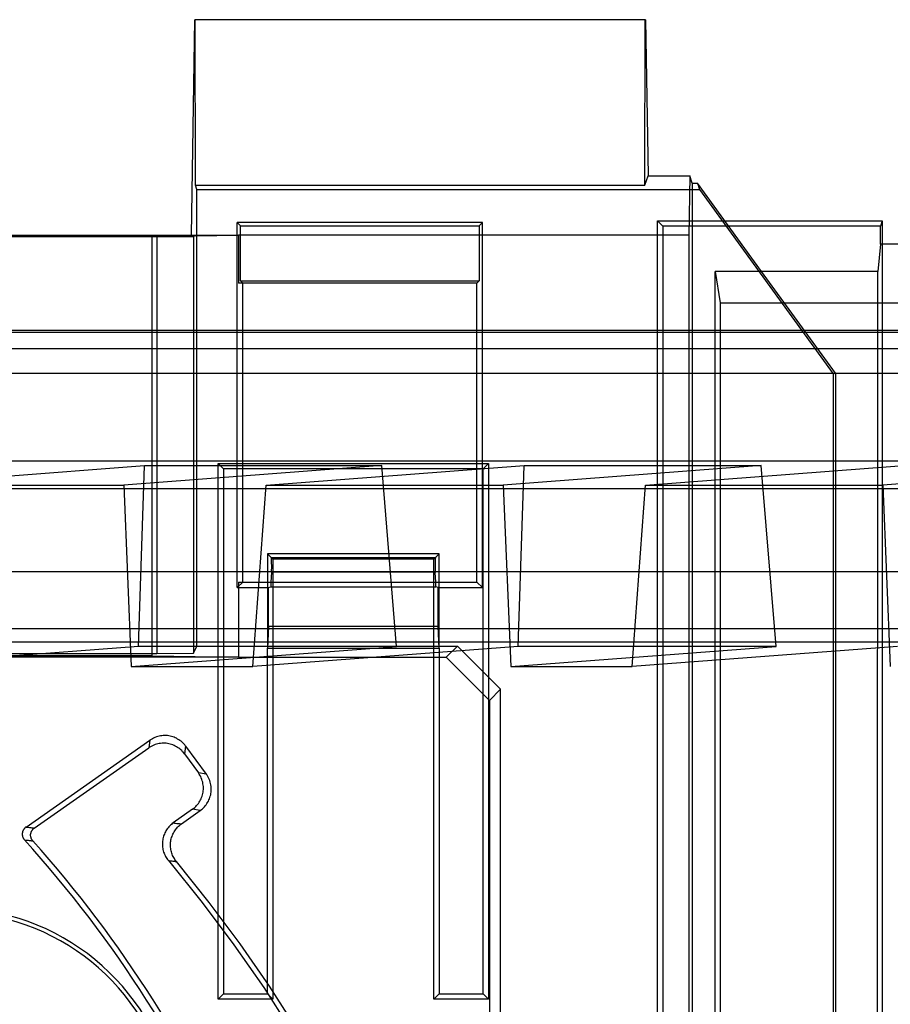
# Model space of a CAD drawing. Header units: millimetres. Extents: x -222.2 to -169.7, y -144 to -51.8.
# Tile 5 of 9: x -195.1 to -185, y -123.3 to -111.9. Entities that reach past the tile are written whole.
import ezdxf

# ---------------------------------------------------------------- set-up
doc = ezdxf.new("R2010")
doc.units = ezdxf.units.MM
doc.layers.add('MAIN-1', color=7, linetype='Continuous')
doc.layers.add('MAIN-2', color=7, linetype='Continuous')

msp = doc.modelspace()

# ---------------------------------------------------------------- linework, layer by layer
at = {"layer": 'MAIN-1'}
for p, q in [((-193.117, -114.41), (-193.078, -111.913)), ((-187.85, -111.913), (-193.078, -111.913)), ((-187.85, -111.913), (-187.821, -113.723)), ((-187.821, -113.723), (-187.339, -113.723)), ((-187.339, -113.723), (-187.35, -114.41)), ((-187.311, -113.809), (-187.339, -113.723)), ((-187.311, -113.809), (-187.248, -113.809)), ((-187.311, -113.809), (-187.311, -137.9)), ((-186.507, -114.831), (-187.248, -113.809)), ((-185.128, -114.309), (-186.886, -114.309)), ((-185.128, -114.516), (-185.128, -114.309)), ((-198.702, -114.41), (-193.117, -114.41)), ((-193.572, -114.427), (-198.247, -114.427)), ((-193.572, -114.427), (-192.572, -114.41)), ((-193.572, -119.289), (-193.572, -114.427)), ((-193.117, -114.41), (-192.572, -114.41)), ((-187.35, -114.41), (-192.572, -114.41)), ((-192.572, -114.41), (-192.572, -114.969)), ((-187.35, -114.41), (-187.35, -138.019)), ((-185.128, -114.516), (-185.159, -114.831)), ((-169.754, -114.516), (-185.128, -114.516)), ((-185.159, -114.831), (-187.043, -114.831)), ((-187.043, -114.831), (-186.988, -115.198)), ((-187.043, -137.907), (-187.043, -114.831)), ((-189.806, -114.969), (-192.572, -114.969)), ((-192.522, -118.434), (-192.522, -114.969)), ((-189.806, -118.434), (-189.806, -114.969)), ((-186.988, -115.198), (-169.652, -115.198)), ((-186.988, -115.198), (-186.988, -138.017)), ((-189.806, -117.123), (-192.522, -117.123)), ((-190.244, -118.107), (-192.234, -118.107)), ((-192.191, -118.149), (-192.234, -118.107)), ((-192.234, -118.107), (-192.234, -118.434)), ((-192.191, -118.149), (-190.287, -118.149)), ((-190.289, -118.166), (-190.29, -118.17)), ((-190.288, -118.157), (-190.289, -118.159)), ((-190.289, -118.159), (-190.289, -118.163)), ((-190.289, -118.163), (-190.289, -118.166)), ((-190.287, -118.151), (-190.288, -118.152)), ((-190.288, -118.152), (-190.288, -118.154)), ((-190.288, -118.154), (-190.288, -118.157)), ((-190.244, -118.107), (-190.287, -118.149)), ((-190.287, -118.149), (-190.287, -118.15)), ((-190.287, -118.15), (-190.287, -118.151)), ((-190.244, -118.434), (-190.244, -118.107)), ((-190.291, -118.212), (-190.292, -118.219)), ((-190.292, -118.219), (-190.292, -118.225)), ((-190.292, -118.225), (-190.292, -118.232)), ((-190.292, -118.232), (-190.292, -118.238)), ((-190.292, -118.238), (-190.292, -118.245)), ((-190.292, -118.245), (-190.292, -118.252)), ((-190.292, -118.252), (-190.292, -118.259)), ((-190.292, -118.259), (-190.292, -118.265)), ((-190.292, -118.265), (-190.292, -118.272)), ((-190.292, -118.272), (-190.292, -118.278)), ((-190.292, -118.278), (-190.291, -118.285)), ((-190.29, -118.184), (-190.291, -118.189)), ((-190.291, -118.189), (-190.291, -118.195)), ((-190.291, -118.195), (-190.291, -118.2)), ((-190.291, -118.2), (-190.291, -118.206)), ((-190.291, -118.206), (-190.291, -118.212)), ((-190.29, -118.17), (-190.29, -118.174)), ((-190.29, -118.174), (-190.29, -118.179)), ((-190.29, -118.179), (-190.29, -118.184)), ((-192.188, -118.32), (-192.194, -118.434)), ((-190.29, -118.323), (-192.188, -118.32)), ((-190.291, -118.285), (-190.291, -118.291)), ((-190.291, -118.291), (-190.291, -118.297)), ((-190.291, -118.297), (-190.291, -118.302)), ((-190.291, -118.302), (-190.291, -118.308)), ((-190.291, -118.308), (-190.291, -118.313)), ((-190.291, -118.313), (-190.29, -118.318)), ((-190.29, -118.318), (-190.29, -118.323)), ((-190.284, -118.434), (-190.29, -118.323)), ((-192.572, -118.434), (-189.806, -118.434)), ((-192.572, -118.434), (-192.572, -119.306)), ((-192.572, -119.306), (-199.247, -119.306)), ((-193.572, -119.289), (-198.247, -119.289)), ((-193.572, -119.289), (-192.572, -119.306)), ((-192.744, -119.306), (-192.744, -122.366)), ((-192.572, -119.306), (-190.161, -119.306)), ((-192.234, -123.087), (-192.234, -119.306)), ((-190.244, -119.306), (-190.244, -123.207)), ((-190.161, -119.306), (-189.661, -119.806)), ((-189.734, -123.207), (-189.734, -119.733)), ((-189.661, -119.806), (-189.661, -131.941)), ((-193.491, -120.221), (-193.507, -120.225)), ((-193.475, -120.218), (-193.491, -120.221)), ((-193.458, -120.216), (-193.475, -120.218)), ((-193.442, -120.214), (-193.458, -120.216)), ((-193.425, -120.214), (-193.442, -120.214)), ((-193.409, -120.214), (-193.425, -120.214)), ((-193.425, -120.214), (-193.425, -120.214)), ((-193.425, -120.214), (-193.425, -120.214)), ((-193.425, -120.214), (-193.425, -120.214)), ((-193.425, -120.214), (-193.425, -120.214)), ((-193.425, -120.214), (-193.425, -120.214)), ((-193.425, -120.214), (-193.425, -120.214)), ((-193.425, -120.214), (-193.425, -120.214)), ((-193.425, -120.214), (-193.425, -120.214)), ((-193.425, -120.214), (-193.425, -120.214)), ((-193.425, -120.214), (-193.425, -120.214)), ((-193.425, -120.214), (-193.425, -120.214)), ((-193.425, -120.214), (-193.425, -120.214)), ((-193.425, -120.214), (-193.425, -120.214)), ((-193.425, -120.214), (-193.425, -120.214)), ((-193.425, -120.214), (-193.425, -120.214)), ((-193.425, -120.214), (-193.425, -120.214)), ((-193.425, -120.214), (-193.425, -120.214)), ((-193.425, -120.214), (-193.425, -120.214)), ((-193.425, -120.214), (-193.425, -120.214)), ((-193.425, -120.214), (-193.425, -120.214)), ((-193.425, -120.214), (-193.425, -120.214)), ((-193.425, -120.214), (-193.425, -120.214)), ((-193.425, -120.214), (-193.425, -120.214)), ((-193.425, -120.214), (-193.425, -120.214)), ((-193.425, -120.214), (-193.425, -120.214)), ((-193.425, -120.214), (-193.425, -120.214)), ((-193.425, -120.214), (-193.425, -120.214)), ((-193.425, -120.214), (-193.425, -120.214)), ((-193.425, -120.214), (-193.425, -120.214)), ((-193.425, -120.214), (-193.425, -120.214)), ((-193.425, -120.214), (-193.425, -120.214)), ((-193.425, -120.214), (-193.425, -120.214)), ((-193.425, -120.214), (-193.425, -120.214)), ((-193.425, -120.214), (-193.425, -120.214)), ((-193.425, -120.214), (-193.425, -120.214)), ((-193.425, -120.214), (-193.425, -120.214)), ((-193.425, -120.214), (-193.425, -120.214)), ((-193.425, -120.214), (-193.425, -120.214)), ((-193.425, -120.214), (-193.425, -120.214)), ((-193.425, -120.214), (-193.425, -120.214)), ((-193.425, -120.214), (-193.425, -120.214)), ((-193.425, -120.214), (-193.425, -120.214)), ((-193.425, -120.214), (-193.425, -120.214)), ((-193.425, -120.214), (-193.425, -120.214)), ((-193.425, -120.214), (-193.425, -120.214)), ((-193.425, -120.214), (-193.425, -120.214)), ((-193.425, -120.214), (-193.425, -120.214)), ((-193.425, -120.214), (-193.425, -120.214)), ((-193.425, -120.214), (-193.425, -120.214)), ((-193.425, -120.214), (-193.425, -120.214)), ((-193.425, -120.214), (-193.425, -120.214)), ((-193.425, -120.214), (-193.425, -120.214)), ((-193.425, -120.214), (-193.425, -120.214)), ((-193.425, -120.214), (-193.425, -120.214)), ((-193.425, -120.214), (-193.425, -120.214)), ((-193.425, -120.214), (-193.425, -120.214)), ((-193.425, -120.214), (-193.425, -120.214)), ((-193.425, -120.214), (-193.425, -120.214)), ((-193.425, -120.214), (-193.425, -120.214)), ((-193.425, -120.214), (-193.425, -120.214)), ((-193.425, -120.214), (-193.425, -120.214)), ((-193.425, -120.214), (-193.425, -120.214)), ((-193.425, -120.214), (-193.425, -120.214)), ((-193.425, -120.214), (-193.425, -120.214)), ((-193.425, -120.214), (-193.425, -120.214)), ((-193.425, -120.214), (-193.425, -120.214)), ((-193.425, -120.214), (-193.425, -120.214)), ((-193.425, -120.214), (-193.425, -120.214)), ((-193.425, -120.214), (-193.425, -120.214)), ((-193.425, -120.214), (-193.425, -120.214)), ((-193.425, -120.214), (-193.425, -120.214)), ((-193.425, -120.214), (-193.425, -120.214)), ((-193.425, -120.214), (-193.425, -120.214)), ((-193.425, -120.214), (-193.425, -120.214)), ((-193.393, -120.215), (-193.409, -120.214)), ((-193.378, -120.217), (-193.393, -120.215)), ((-193.363, -120.22), (-193.378, -120.217)), ((-193.348, -120.224), (-193.363, -120.22)), ((-195.034, -121.275), (-193.597, -120.268)), ((-193.583, -120.259), (-193.597, -120.268)), ((-193.569, -120.25), (-193.583, -120.259)), ((-193.554, -120.243), (-193.569, -120.25)), ((-193.539, -120.236), (-193.554, -120.243)), ((-193.523, -120.23), (-193.539, -120.236)), ((-193.507, -120.225), (-193.523, -120.23)), ((-193.333, -120.228), (-193.348, -120.224)), ((-193.318, -120.233), (-193.333, -120.228)), ((-193.304, -120.239), (-193.318, -120.233)), ((-193.289, -120.246), (-193.304, -120.239)), ((-193.276, -120.254), (-193.289, -120.246)), ((-193.262, -120.262), (-193.276, -120.254)), ((-193.25, -120.27), (-193.262, -120.262)), ((-193.237, -120.28), (-193.25, -120.27)), ((-193.225, -120.29), (-193.237, -120.28)), ((-193.214, -120.3), (-193.225, -120.29)), ((-193.203, -120.311), (-193.214, -120.3)), ((-193.193, -120.323), (-193.203, -120.311)), ((-193.183, -120.336), (-193.193, -120.323)), ((-193.183, -120.336), (-192.945, -120.66)), ((-192.935, -120.674), (-192.945, -120.66)), ((-192.926, -120.689), (-192.935, -120.674)), ((-192.918, -120.704), (-192.926, -120.689)), ((-192.911, -120.72), (-192.918, -120.704)), ((-192.904, -120.736), (-192.911, -120.72)), ((-192.899, -120.753), (-192.904, -120.736)), ((-192.895, -120.769), (-192.899, -120.753)), ((-192.891, -120.786), (-192.895, -120.769)), ((-192.889, -120.803), (-192.891, -120.786)), ((-192.897, -120.916), (-192.893, -120.901)), ((-192.893, -120.901), (-192.89, -120.886)), ((-192.89, -120.886), (-192.888, -120.87)), ((-192.887, -120.82), (-192.889, -120.803)), ((-192.888, -120.87), (-192.887, -120.854)), ((-192.887, -120.838), (-192.887, -120.82)), ((-192.887, -120.838), (-192.887, -120.838)), ((-192.887, -120.838), (-192.887, -120.838)), ((-192.887, -120.838), (-192.887, -120.838)), ((-192.887, -120.838), (-192.887, -120.838)), ((-192.887, -120.838), (-192.887, -120.838)), ((-192.887, -120.838), (-192.887, -120.838)), ((-192.887, -120.838), (-192.887, -120.838)), ((-192.887, -120.838), (-192.887, -120.838)), ((-192.887, -120.838), (-192.887, -120.838)), ((-192.887, -120.838), (-192.887, -120.838)), ((-192.887, -120.838), (-192.887, -120.838)), ((-192.887, -120.838), (-192.887, -120.838)), ((-192.887, -120.838), (-192.887, -120.838)), ((-192.887, -120.838), (-192.887, -120.838)), ((-192.887, -120.838), (-192.887, -120.838)), ((-192.887, -120.838), (-192.887, -120.838)), ((-192.887, -120.838), (-192.887, -120.838)), ((-192.887, -120.838), (-192.887, -120.838)), ((-192.887, -120.838), (-192.887, -120.838)), ((-192.887, -120.838), (-192.887, -120.838)), ((-192.887, -120.838), (-192.887, -120.838)), ((-192.887, -120.838), (-192.887, -120.838)), ((-192.887, -120.838), (-192.887, -120.838)), ((-192.887, -120.838), (-192.887, -120.838)), ((-192.887, -120.838), (-192.887, -120.838)), ((-192.887, -120.838), (-192.887, -120.838)), ((-192.887, -120.838), (-192.887, -120.838)), ((-192.887, -120.838), (-192.887, -120.838)), ((-192.887, -120.838), (-192.887, -120.838)), ((-192.887, -120.838), (-192.887, -120.838)), ((-192.887, -120.838), (-192.887, -120.838)), ((-192.887, -120.838), (-192.887, -120.838)), ((-192.887, -120.838), (-192.887, -120.838)), ((-192.887, -120.838), (-192.887, -120.838)), ((-192.887, -120.854), (-192.887, -120.838)), ((-192.955, -121.028), (-192.945, -121.016)), ((-192.945, -121.016), (-192.936, -121.003)), ((-192.936, -121.003), (-192.928, -120.989)), ((-192.928, -120.989), (-192.92, -120.975)), ((-192.92, -120.975), (-192.913, -120.961)), ((-192.913, -120.961), (-192.907, -120.946)), ((-192.907, -120.946), (-192.902, -120.931)), ((-192.902, -120.931), (-192.897, -120.916)), ((-193.233, -121.239), (-193.013, -121.082)), ((-193.013, -121.082), (-193, -121.072)), ((-193, -121.072), (-192.987, -121.062)), ((-192.987, -121.062), (-192.976, -121.051)), ((-192.976, -121.051), (-192.965, -121.04)), ((-192.965, -121.04), (-192.955, -121.028)), ((-193.255, -121.256), (-193.244, -121.247)), ((-193.244, -121.247), (-193.233, -121.239)), ((-195.076, -121.343), (-195.077, -121.347)), ((-195.077, -121.347), (-195.077, -121.352)), ((-195.077, -121.352), (-195.077, -121.357)), ((-195.077, -121.357), (-195.077, -121.362)), ((-195.077, -121.362), (-195.077, -121.367)), ((-195.075, -121.338), (-195.076, -121.343)), ((-195.074, -121.333), (-195.075, -121.338)), ((-195.073, -121.328), (-195.074, -121.333)), ((-195.071, -121.324), (-195.073, -121.328)), ((-195.07, -121.319), (-195.071, -121.324)), ((-195.068, -121.315), (-195.07, -121.319)), ((-195.066, -121.31), (-195.068, -121.315)), ((-195.063, -121.306), (-195.066, -121.31)), ((-195.061, -121.302), (-195.063, -121.306)), ((-195.058, -121.298), (-195.061, -121.302)), ((-195.055, -121.294), (-195.058, -121.298)), ((-195.052, -121.291), (-195.055, -121.294)), ((-195.049, -121.287), (-195.052, -121.291)), ((-195.046, -121.284), (-195.049, -121.287)), ((-195.042, -121.281), (-195.046, -121.284)), ((-195.038, -121.278), (-195.042, -121.281)), ((-195.034, -121.275), (-195.038, -121.278)), ((-193.336, -121.37), (-193.331, -121.357)), ((-193.331, -121.357), (-193.324, -121.344)), ((-193.324, -121.344), (-193.317, -121.331)), ((-193.317, -121.331), (-193.31, -121.319)), ((-193.31, -121.319), (-193.302, -121.308)), ((-193.302, -121.308), (-193.294, -121.297)), ((-193.294, -121.297), (-193.285, -121.286)), ((-193.285, -121.286), (-193.276, -121.276)), ((-193.276, -121.276), (-193.266, -121.266)), ((-193.266, -121.266), (-193.255, -121.256)), ((-195.077, -121.367), (-195.076, -121.372)), ((-195.076, -121.372), (-195.075, -121.376)), ((-195.075, -121.376), (-195.074, -121.381)), ((-195.074, -121.381), (-195.073, -121.386)), ((-195.073, -121.386), (-195.071, -121.391)), ((-195.071, -121.391), (-195.069, -121.395)), ((-195.069, -121.395), (-195.067, -121.4)), ((-195.067, -121.4), (-195.065, -121.404)), ((-195.065, -121.404), (-195.063, -121.408)), ((-195.063, -121.408), (-195.06, -121.412)), ((-195.06, -121.412), (-195.058, -121.416)), ((-195.058, -121.416), (-195.055, -121.42)), ((-195.055, -121.42), (-195.051, -121.424)), ((-193.359, -121.479), (-193.358, -121.465)), ((-193.358, -121.465), (-193.357, -121.451)), ((-193.357, -121.451), (-193.355, -121.437)), ((-193.355, -121.437), (-193.353, -121.424)), ((-193.353, -121.424), (-193.35, -121.41)), ((-193.35, -121.41), (-193.346, -121.396)), ((-193.346, -121.396), (-193.341, -121.383)), ((-193.341, -121.383), (-193.336, -121.37)), ((-193.359, -121.493), (-193.359, -121.479)), ((-193.358, -121.508), (-193.359, -121.493)), ((-193.356, -121.522), (-193.358, -121.508)), ((-193.354, -121.536), (-193.356, -121.522)), ((-193.351, -121.55), (-193.354, -121.536)), ((-193.348, -121.564), (-193.351, -121.55)), ((-193.344, -121.577), (-193.348, -121.564)), ((-193.339, -121.59), (-193.344, -121.577)), ((-193.334, -121.603), (-193.339, -121.59)), ((-193.328, -121.616), (-193.334, -121.603)), ((-193.321, -121.628), (-193.328, -121.616)), ((-193.314, -121.64), (-193.321, -121.628)), ((-193.307, -121.652), (-193.314, -121.64)), ((-193.299, -121.664), (-193.307, -121.652)), ((-193.29, -121.675), (-193.299, -121.664)), ((-192.91, -122.149), (-193.29, -121.675)), ((-192.55, -122.63), (-192.91, -122.149)), ((-192.212, -123.119), (-192.55, -122.63)), ((-191.895, -123.615), (-192.212, -123.119)), ((-190.244, -123.207), (-189.734, -123.207))]:
    msp.add_line(p, q, dxfattribs=at)
for centre, radius, start, end in [((-205.414, -130.784), 13.965, 22.8954, 42.0907), ((-195.909, -124.853), 2.64, 11.3041, 168.6903), ((-195.909, -124.853), 2.594, 11.9485, 168.0556)]:
    msp.add_arc(centre, radius, start, end, dxfattribs=at)
msp.add_ellipse((-192.191, -118.249), major_axis=(0, 0.1), ratio=0.052408, start_param=-2.356194, end_param=-0.05236, dxfattribs=at)
at = {"layer": 'MAIN-2'}
for p, q in [((-193.07, -113.832), (-193.072, -111.913)), ((-187.858, -113.832), (-187.855, -111.913)), ((-187.858, -113.832), (-187.821, -113.723)), ((-187.248, -113.809), (-187.225, -113.884)), ((-193.053, -113.884), (-193.07, -113.832)), ((-193.07, -113.832), (-187.858, -113.832)), ((-193.053, -119.177), (-193.053, -113.884)), ((-193.053, -113.884), (-187.225, -113.884)), ((-187.225, -113.884), (-185.675, -116.021)), ((-189.742, -114.263), (-192.586, -114.263)), ((-192.586, -118.499), (-192.586, -114.263)), ((-192.548, -114.302), (-192.586, -114.263)), ((-189.742, -114.263), (-189.78, -114.302)), ((-189.742, -118.499), (-189.742, -114.263)), ((-187.65, -114.309), (-187.713, -114.246)), ((-187.713, -138.54), (-187.713, -114.246)), ((-187.713, -114.246), (-185.107, -114.246)), ((-185.107, -114.246), (-185.128, -114.309)), ((-185.107, -114.246), (-185.107, -138.54)), ((-192.548, -114.943), (-192.548, -114.302)), ((-192.548, -114.302), (-189.78, -114.302)), ((-189.78, -114.302), (-189.78, -114.943)), ((-187.65, -114.309), (-187.65, -138.477)), ((-186.886, -114.309), (-187.65, -114.309)), ((-193.517, -114.431), (-198.302, -114.431)), ((-193.093, -114.434), (-193.517, -114.431)), ((-193.517, -114.431), (-193.517, -119.264)), ((-193.117, -114.41), (-193.093, -114.434)), ((-193.093, -114.434), (-193.093, -119.257)), ((-185.65, -116.013), (-186.507, -114.831)), ((-185.164, -138.383), (-185.159, -114.831)), ((-192.565, -114.969), (-192.572, -114.969)), ((-192.558, -114.969), (-192.565, -114.969)), ((-192.55, -114.969), (-192.558, -114.969)), ((-192.543, -114.969), (-192.55, -114.969)), ((-192.522, -114.969), (-192.548, -114.943)), ((-192.548, -114.943), (-189.78, -114.943)), ((-192.536, -114.969), (-192.543, -114.969)), ((-192.529, -114.969), (-192.536, -114.969)), ((-192.522, -114.969), (-192.529, -114.969)), ((-192.522, -114.969), (-192.522, -114.969)), ((-189.806, -114.969), (-189.78, -114.943)), ((-171.818, -115.516), (-220.002, -115.516)), ((-220.002, -115.538), (-171.818, -115.538)), ((-172.403, -115.728), (-219.416, -115.728)), ((-170.817, -116.016), (-221.001, -116.016)), ((-185.675, -116.021), (-185.65, -116.013)), ((-185.675, -116.021), (-185.675, -141.52)), ((-185.65, -116.013), (-185.65, -137.9)), ((-172.392, -117.032), (-219.427, -117.032)), ((-196.651, -117.31), (-193.659, -117.082)), ((-190.909, -117.082), (-193.901, -117.31)), ((-193.729, -119.18), (-193.659, -117.082)), ((-193.659, -117.082), (-190.909, -117.082)), ((-192.807, -123.27), (-192.807, -117.061)), ((-192.807, -117.061), (-189.671, -117.061)), ((-192.744, -117.123), (-192.807, -117.061)), ((-192.744, -117.123), (-192.744, -119.306)), ((-192.522, -117.123), (-192.744, -117.123)), ((-192.251, -117.31), (-189.259, -117.082)), ((-190.737, -119.18), (-190.909, -117.082)), ((-189.734, -117.123), (-189.806, -117.123)), ((-189.734, -117.123), (-189.671, -117.061)), ((-189.734, -119.733), (-189.734, -117.123)), ((-189.671, -117.061), (-189.671, -123.27)), ((-186.509, -117.082), (-189.501, -117.31)), ((-189.329, -119.18), (-189.259, -117.082)), ((-189.259, -117.082), (-186.509, -117.082)), ((-187.851, -117.31), (-184.859, -117.082)), ((-186.337, -119.18), (-186.509, -117.082)), ((-182.109, -117.082), (-185.101, -117.31)), ((-219.506, -117.351), (-172.313, -117.351)), ((-196.651, -117.31), (-193.901, -117.31)), ((-193.901, -117.31), (-193.814, -119.414)), ((-192.406, -119.414), (-192.251, -117.31)), ((-192.251, -117.31), (-189.501, -117.31)), ((-189.501, -117.31), (-189.414, -119.414)), ((-188.006, -119.414), (-187.851, -117.31)), ((-187.851, -117.31), (-185.101, -117.31)), ((-185.101, -117.31), (-185.014, -119.414)), ((-192.234, -118.107), (-192.171, -118.17)), ((-190.307, -118.17), (-190.244, -118.107)), ((-192.171, -118.17), (-192.171, -123.27)), ((-190.307, -118.17), (-192.171, -118.17)), ((-190.307, -123.27), (-190.307, -118.17)), ((-172.304, -118.316), (-219.515, -118.316)), ((-192.586, -118.499), (-192.522, -118.435)), ((-192.586, -118.499), (-192.221, -118.499)), ((-192.572, -118.434), (-192.565, -118.435)), ((-192.565, -118.435), (-192.558, -118.435)), ((-192.558, -118.435), (-192.55, -118.435)), ((-192.55, -118.435), (-192.543, -118.435)), ((-192.543, -118.435), (-192.536, -118.435)), ((-192.536, -118.435), (-192.529, -118.435)), ((-192.529, -118.435), (-192.522, -118.435)), ((-192.522, -118.435), (-192.522, -118.434)), ((-192.234, -118.434), (-192.234, -119.202)), ((-192.221, -118.499), (-192.197, -118.491)), ((-192.221, -118.951), (-192.221, -118.499)), ((-192.194, -118.434), (-192.197, -118.491)), ((-192.197, -118.491), (-190.281, -118.491)), ((-190.281, -118.491), (-190.284, -118.434)), ((-190.257, -118.499), (-190.281, -118.491)), ((-190.257, -118.951), (-190.257, -118.499)), ((-190.257, -118.499), (-189.742, -118.499)), ((-190.244, -119.202), (-190.244, -118.434)), ((-189.742, -118.499), (-189.806, -118.434)), ((-192.221, -118.951), (-192.234, -119.202)), ((-190.257, -118.951), (-192.221, -118.951)), ((-190.244, -119.202), (-190.257, -118.951)), ((-170.793, -118.975), (-221.026, -118.975)), ((-221.026, -119.128), (-170.793, -119.128)), ((-193.729, -119.18), (-196.806, -119.414)), ((-193.814, -119.414), (-190.737, -119.18)), ((-190.737, -119.18), (-193.729, -119.18)), ((-193.093, -119.257), (-193.053, -119.177)), ((-193.053, -119.177), (-190.032, -119.177)), ((-189.329, -119.18), (-192.406, -119.414)), ((-190.161, -119.306), (-190.032, -119.177)), ((-189.531, -119.677), (-190.032, -119.177)), ((-189.414, -119.414), (-186.337, -119.18)), ((-186.337, -119.18), (-189.329, -119.18)), ((-184.929, -119.18), (-188.006, -119.414)), ((-198.302, -119.264), (-193.517, -119.264)), ((-193.517, -119.264), (-193.093, -119.257)), ((-192.234, -119.202), (-190.244, -119.202)), ((-192.234, -119.306), (-192.234, -119.202)), ((-190.244, -119.202), (-190.244, -119.306)), ((-193.814, -119.414), (-192.406, -119.414)), ((-189.414, -119.414), (-188.006, -119.414)), ((-189.661, -119.806), (-189.531, -119.677)), ((-189.531, -132.005), (-189.531, -119.677)), ((-193.597, -120.268), (-193.611, -120.357)), ((-193.568, -120.332), (-193.583, -120.339)), ((-193.553, -120.325), (-193.568, -120.332)), ((-193.538, -120.319), (-193.553, -120.325)), ((-193.522, -120.314), (-193.538, -120.319)), ((-193.506, -120.31), (-193.522, -120.314)), ((-193.489, -120.307), (-193.506, -120.31)), ((-193.473, -120.305), (-193.489, -120.307)), ((-193.456, -120.303), (-193.473, -120.305)), ((-193.44, -120.303), (-193.456, -120.303)), ((-193.424, -120.303), (-193.44, -120.303)), ((-193.44, -120.303), (-193.44, -120.303)), ((-193.44, -120.303), (-193.44, -120.303)), ((-193.44, -120.303), (-193.44, -120.303)), ((-193.44, -120.303), (-193.44, -120.303)), ((-193.44, -120.303), (-193.44, -120.303)), ((-193.44, -120.303), (-193.44, -120.303)), ((-193.44, -120.303), (-193.44, -120.303)), ((-193.44, -120.303), (-193.44, -120.303)), ((-193.44, -120.303), (-193.44, -120.303)), ((-193.44, -120.303), (-193.44, -120.303)), ((-193.44, -120.303), (-193.44, -120.303)), ((-193.44, -120.303), (-193.44, -120.303)), ((-193.44, -120.303), (-193.44, -120.303)), ((-193.44, -120.303), (-193.44, -120.303)), ((-193.44, -120.303), (-193.44, -120.303)), ((-193.44, -120.303), (-193.44, -120.303)), ((-193.44, -120.303), (-193.44, -120.303)), ((-193.44, -120.303), (-193.44, -120.303)), ((-193.44, -120.303), (-193.44, -120.303)), ((-193.44, -120.303), (-193.44, -120.303)), ((-193.44, -120.303), (-193.44, -120.303)), ((-193.44, -120.303), (-193.44, -120.303)), ((-193.44, -120.303), (-193.44, -120.303)), ((-193.44, -120.303), (-193.44, -120.303)), ((-193.44, -120.303), (-193.44, -120.303)), ((-193.44, -120.303), (-193.44, -120.303)), ((-193.44, -120.303), (-193.44, -120.303)), ((-193.44, -120.303), (-193.44, -120.303)), ((-193.44, -120.303), (-193.44, -120.303)), ((-193.44, -120.303), (-193.44, -120.303)), ((-193.44, -120.303), (-193.44, -120.303)), ((-193.44, -120.303), (-193.44, -120.303)), ((-193.44, -120.303), (-193.44, -120.303)), ((-193.44, -120.303), (-193.44, -120.303)), ((-193.44, -120.303), (-193.44, -120.303)), ((-193.44, -120.303), (-193.44, -120.303)), ((-193.44, -120.303), (-193.44, -120.303)), ((-193.44, -120.303), (-193.44, -120.303)), ((-193.44, -120.303), (-193.44, -120.303)), ((-193.44, -120.303), (-193.44, -120.303)), ((-193.44, -120.303), (-193.44, -120.303)), ((-193.44, -120.303), (-193.44, -120.303)), ((-193.44, -120.303), (-193.44, -120.303)), ((-193.44, -120.303), (-193.44, -120.303)), ((-193.44, -120.303), (-193.44, -120.303)), ((-193.44, -120.303), (-193.44, -120.303)), ((-193.44, -120.303), (-193.44, -120.303)), ((-193.44, -120.303), (-193.44, -120.303)), ((-193.44, -120.303), (-193.44, -120.303)), ((-193.44, -120.303), (-193.44, -120.303)), ((-193.44, -120.303), (-193.44, -120.303)), ((-193.44, -120.303), (-193.44, -120.303)), ((-193.44, -120.303), (-193.44, -120.303)), ((-193.44, -120.303), (-193.44, -120.303)), ((-193.44, -120.303), (-193.44, -120.303)), ((-193.44, -120.303), (-193.44, -120.303)), ((-193.44, -120.303), (-193.44, -120.303)), ((-193.44, -120.303), (-193.44, -120.303)), ((-193.44, -120.303), (-193.44, -120.303)), ((-193.44, -120.303), (-193.44, -120.303)), ((-193.44, -120.303), (-193.44, -120.303)), ((-193.44, -120.303), (-193.44, -120.303)), ((-193.44, -120.303), (-193.44, -120.303)), ((-193.44, -120.303), (-193.44, -120.303)), ((-193.44, -120.303), (-193.44, -120.303)), ((-193.44, -120.303), (-193.44, -120.303)), ((-193.44, -120.303), (-193.44, -120.303)), ((-193.44, -120.303), (-193.44, -120.303)), ((-193.44, -120.303), (-193.44, -120.303)), ((-193.44, -120.303), (-193.44, -120.303)), ((-193.44, -120.303), (-193.44, -120.303)), ((-193.44, -120.303), (-193.44, -120.303)), ((-193.44, -120.303), (-193.44, -120.303)), ((-193.44, -120.303), (-193.44, -120.303)), ((-193.44, -120.303), (-193.44, -120.303)), ((-193.44, -120.303), (-193.44, -120.303)), ((-193.44, -120.303), (-193.44, -120.303)), ((-193.44, -120.303), (-193.44, -120.303)), ((-193.408, -120.304), (-193.424, -120.303)), ((-193.392, -120.306), (-193.408, -120.304)), ((-193.377, -120.309), (-193.392, -120.306)), ((-193.362, -120.313), (-193.377, -120.309)), ((-193.347, -120.317), (-193.362, -120.313)), ((-193.333, -120.323), (-193.347, -120.317)), ((-193.318, -120.329), (-193.333, -120.323)), ((-193.304, -120.335), (-193.318, -120.329)), ((-193.29, -120.343), (-193.304, -120.335)), ((-193.183, -120.336), (-193.198, -120.425)), ((-194.938, -121.286), (-193.611, -120.357)), ((-193.598, -120.348), (-193.611, -120.357)), ((-193.583, -120.339), (-193.598, -120.348)), ((-193.277, -120.351), (-193.29, -120.343)), ((-193.264, -120.359), (-193.277, -120.351)), ((-193.252, -120.369), (-193.264, -120.359)), ((-193.24, -120.379), (-193.252, -120.369)), ((-193.229, -120.389), (-193.24, -120.379)), ((-193.218, -120.401), (-193.229, -120.389)), ((-193.208, -120.412), (-193.218, -120.401)), ((-193.198, -120.425), (-193.208, -120.412)), ((-193.198, -120.425), (-193.036, -120.646)), ((-193.026, -120.66), (-193.036, -120.646)), ((-192.945, -120.66), (-193.036, -120.646)), ((-193.017, -120.675), (-193.026, -120.66)), ((-193.009, -120.69), (-193.017, -120.675)), ((-193.002, -120.705), (-193.009, -120.69)), ((-192.995, -120.722), (-193.002, -120.705)), ((-192.99, -120.738), (-192.995, -120.722)), ((-192.985, -120.755), (-192.99, -120.738)), ((-192.982, -120.772), (-192.985, -120.755)), ((-192.979, -120.789), (-192.982, -120.772)), ((-192.978, -120.806), (-192.979, -120.789)), ((-192.992, -120.917), (-192.988, -120.902)), ((-192.988, -120.902), (-192.984, -120.887)), ((-192.984, -120.887), (-192.981, -120.871)), ((-192.981, -120.871), (-192.979, -120.855)), ((-192.979, -120.855), (-192.978, -120.839)), ((-192.977, -120.823), (-192.978, -120.806)), ((-192.978, -120.839), (-192.977, -120.823)), ((-192.977, -120.823), (-192.977, -120.823)), ((-192.977, -120.823), (-192.977, -120.823)), ((-192.977, -120.823), (-192.977, -120.823)), ((-192.977, -120.823), (-192.977, -120.823)), ((-192.977, -120.823), (-192.977, -120.823)), ((-192.977, -120.823), (-192.977, -120.823)), ((-192.977, -120.823), (-192.977, -120.823)), ((-192.977, -120.823), (-192.977, -120.823)), ((-192.977, -120.823), (-192.977, -120.823)), ((-192.977, -120.823), (-192.977, -120.823)), ((-192.977, -120.823), (-192.977, -120.823)), ((-192.977, -120.823), (-192.977, -120.823)), ((-192.977, -120.823), (-192.977, -120.823)), ((-192.977, -120.823), (-192.977, -120.823)), ((-192.977, -120.823), (-192.977, -120.823)), ((-192.977, -120.823), (-192.977, -120.823)), ((-192.977, -120.823), (-192.977, -120.823)), ((-192.977, -120.823), (-192.977, -120.823)), ((-192.977, -120.823), (-192.977, -120.823)), ((-192.977, -120.823), (-192.977, -120.823)), ((-192.977, -120.823), (-192.977, -120.823)), ((-192.977, -120.823), (-192.977, -120.823)), ((-192.977, -120.823), (-192.977, -120.823)), ((-192.977, -120.823), (-192.977, -120.823)), ((-192.977, -120.823), (-192.977, -120.823)), ((-192.977, -120.823), (-192.977, -120.823)), ((-192.977, -120.823), (-192.977, -120.823)), ((-192.977, -120.823), (-192.977, -120.823)), ((-192.977, -120.823), (-192.977, -120.823)), ((-192.977, -120.823), (-192.977, -120.823)), ((-192.977, -120.823), (-192.977, -120.823)), ((-192.977, -120.823), (-192.977, -120.823)), ((-192.977, -120.823), (-192.977, -120.823)), ((-192.977, -120.823), (-192.977, -120.823)), ((-193.056, -121.025), (-193.046, -121.014)), ((-193.046, -121.014), (-193.036, -121.001)), ((-193.036, -121.001), (-193.027, -120.988)), ((-193.027, -120.988), (-193.019, -120.975)), ((-193.019, -120.975), (-193.011, -120.961)), ((-193.011, -120.961), (-193.004, -120.946)), ((-193.004, -120.946), (-192.998, -120.932)), ((-192.998, -120.932), (-192.992, -120.917)), ((-193.103, -121.068), (-193.327, -121.227)), ((-193.103, -121.068), (-193.091, -121.058)), ((-193.013, -121.082), (-193.103, -121.068)), ((-193.091, -121.058), (-193.078, -121.048)), ((-193.078, -121.048), (-193.067, -121.037)), ((-193.067, -121.037), (-193.056, -121.025)), ((-193.349, -121.244), (-193.36, -121.253)), ((-193.338, -121.235), (-193.349, -121.244)), ((-193.327, -121.227), (-193.338, -121.235)), ((-193.327, -121.227), (-193.314, -121.228)), ((-193.314, -121.228), (-193.3, -121.23)), ((-193.3, -121.23), (-193.287, -121.232)), ((-193.287, -121.232), (-193.273, -121.234)), ((-193.273, -121.234), (-193.26, -121.235)), ((-193.26, -121.235), (-193.246, -121.237)), ((-193.246, -121.237), (-193.233, -121.239)), ((-195.034, -121.275), (-195.021, -121.276)), ((-195.021, -121.276), (-195.007, -121.278)), ((-195.007, -121.278), (-194.993, -121.28)), ((-194.993, -121.28), (-194.979, -121.281)), ((-194.98, -121.359), (-194.979, -121.354)), ((-194.98, -121.364), (-194.98, -121.359)), ((-194.98, -121.369), (-194.98, -121.364)), ((-194.979, -121.281), (-194.965, -121.283)), ((-194.979, -121.349), (-194.978, -121.344)), ((-194.979, -121.354), (-194.979, -121.349)), ((-194.978, -121.344), (-194.976, -121.34)), ((-194.976, -121.34), (-194.975, -121.335)), ((-194.975, -121.335), (-194.973, -121.331)), ((-194.973, -121.331), (-194.971, -121.326)), ((-194.971, -121.326), (-194.969, -121.322)), ((-194.969, -121.322), (-194.967, -121.318)), ((-194.967, -121.318), (-194.964, -121.313)), ((-194.965, -121.283), (-194.951, -121.284)), ((-194.964, -121.313), (-194.962, -121.309)), ((-194.962, -121.309), (-194.959, -121.306)), ((-194.959, -121.306), (-194.956, -121.302)), ((-194.956, -121.302), (-194.953, -121.299)), ((-194.953, -121.299), (-194.949, -121.295)), ((-194.951, -121.284), (-194.938, -121.286)), ((-194.949, -121.295), (-194.946, -121.292)), ((-194.946, -121.292), (-194.942, -121.289)), ((-194.942, -121.289), (-194.938, -121.286)), ((-193.43, -121.356), (-193.435, -121.369)), ((-193.424, -121.343), (-193.43, -121.356)), ((-193.418, -121.33), (-193.424, -121.343)), ((-193.411, -121.318), (-193.418, -121.33)), ((-193.404, -121.306), (-193.411, -121.318)), ((-193.396, -121.295), (-193.404, -121.306)), ((-193.387, -121.284), (-193.396, -121.295)), ((-193.379, -121.273), (-193.387, -121.284)), ((-193.369, -121.263), (-193.379, -121.273)), ((-193.36, -121.253), (-193.369, -121.263)), ((-195.051, -121.424), (-195.037, -121.425)), ((-195.037, -121.425), (-195.024, -121.427)), ((-195.024, -121.427), (-195.01, -121.428)), ((-195.01, -121.428), (-194.996, -121.43)), ((-194.996, -121.43), (-194.982, -121.431)), ((-194.982, -121.431), (-194.969, -121.433)), ((-194.98, -121.374), (-194.98, -121.369)), ((-194.98, -121.378), (-194.98, -121.374)), ((-194.979, -121.383), (-194.98, -121.378)), ((-194.978, -121.388), (-194.979, -121.383)), ((-194.977, -121.393), (-194.978, -121.388)), ((-194.976, -121.397), (-194.977, -121.393)), ((-194.974, -121.402), (-194.976, -121.397)), ((-194.973, -121.406), (-194.974, -121.402)), ((-194.971, -121.41), (-194.973, -121.406)), ((-194.969, -121.415), (-194.971, -121.41)), ((-194.966, -121.419), (-194.969, -121.415)), ((-194.969, -121.433), (-194.955, -121.434)), ((-194.964, -121.423), (-194.966, -121.419)), ((-194.961, -121.427), (-194.964, -121.423)), ((-194.958, -121.431), (-194.961, -121.427)), ((-194.955, -121.434), (-194.958, -121.431)), ((-193.451, -121.437), (-193.453, -121.452)), ((-193.453, -121.452), (-193.453, -121.466)), ((-193.453, -121.466), (-193.453, -121.48)), ((-193.449, -121.423), (-193.451, -121.437)), ((-193.447, -121.41), (-193.449, -121.423)), ((-193.444, -121.396), (-193.447, -121.41)), ((-193.44, -121.382), (-193.444, -121.396)), ((-193.435, -121.369), (-193.44, -121.382)), ((-193.453, -121.48), (-193.452, -121.494)), ((-193.452, -121.494), (-193.451, -121.509)), ((-193.451, -121.509), (-193.448, -121.523)), ((-193.448, -121.523), (-193.446, -121.537)), ((-193.446, -121.537), (-193.442, -121.551)), ((-193.442, -121.551), (-193.438, -121.565)), ((-193.438, -121.565), (-193.433, -121.578)), ((-193.433, -121.578), (-193.428, -121.591)), ((-193.428, -121.591), (-193.422, -121.604)), ((-193.422, -121.604), (-193.416, -121.617)), ((-193.416, -121.617), (-193.408, -121.629)), ((-193.408, -121.629), (-193.401, -121.641)), ((-193.401, -121.641), (-193.392, -121.652)), ((-193.392, -121.652), (-193.383, -121.664)), ((-193.383, -121.664), (-192.992, -122.148)), ((-193.383, -121.664), (-193.37, -121.665)), ((-193.37, -121.665), (-193.356, -121.667)), ((-193.356, -121.667), (-193.343, -121.668)), ((-193.343, -121.668), (-193.33, -121.67)), ((-193.33, -121.67), (-193.316, -121.672)), ((-193.316, -121.672), (-193.303, -121.673)), ((-193.303, -121.673), (-193.29, -121.675)), ((-192.992, -122.148), (-192.624, -122.639)), ((-192.744, -122.366), (-192.744, -123.207)), ((-192.624, -122.639), (-192.278, -123.136)), ((-192.278, -123.136), (-191.956, -123.639)), ((-192.234, -123.207), (-192.234, -123.087)), ((-192.744, -123.207), (-192.807, -123.27)), ((-192.171, -123.27), (-192.807, -123.27)), ((-192.744, -123.207), (-192.234, -123.207)), ((-192.234, -123.207), (-192.171, -123.27)), ((-190.307, -123.27), (-190.244, -123.207)), ((-189.671, -123.27), (-190.307, -123.27)), ((-189.734, -123.207), (-189.671, -123.27))]:
    msp.add_line(p, q, dxfattribs=at)
msp.add_arc((-205.414, -130.784), 14.029, 22.8819, 41.7944, dxfattribs=at)

doc.saveas('drawing.dxf')
